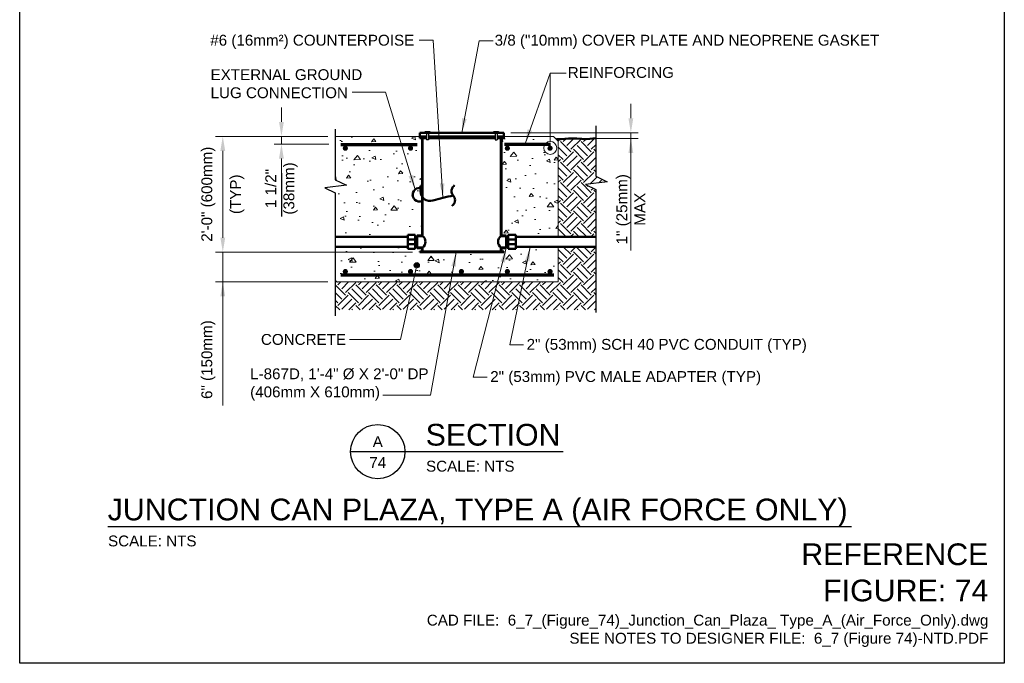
# Model space of a CAD drawing. Header units: inches. Extents: x 0 to 21.3, y 0 to 11.
# Tile 1 of 3: x 0 to 8.5, y 0 to 5.6. Entities that reach past the tile are written whole.
import ezdxf
from ezdxf.enums import TextEntityAlignment as Align

# ---------------------------------------------------------------- set-up
doc = ezdxf.new("R2010")
doc.units = ezdxf.units.IN
doc.header["$LTSCALE"] = 0.5
doc.header["$MEASUREMENT"] = 0
doc.header["$PDSIZE"] = 2
doc.layers.get('0').update_dxf_attribs({"linetype": 'CONTINUOUS', "lineweight": 35})
doc.layers.get('DEFPOINTS').update_dxf_attribs({"linetype": 'CONTINUOUS', "lineweight": 35})
for name, color, linetype, lineweight in [('C-GRAD-FNSH', 4, 'CONTINUOUS', 50), ('C-PVMT-CONC', 8, 'CONTINUOUS', 18), ('E-AFLD-JBOX', 23, 'CONTINUOUS', 50), ('E-DETL', 3, 'CONTINUOUS', 35), ('E-GRND-EQUI', 83, 'CONTINUOUS', 50), ('E-POWR-CNDT', 83, 'CONTINUOUS', 50), ('G-ANNO-PATT', 8, 'CONTINUOUS', 18), ('G-ANNO-RDME', 5, 'CONTINUOUS', 18), ('S-FSTN-MISC', 13, 'CONTINUOUS', 25), ('S-REIN-RBAR', 5, 'CONTINUOUS', 70)]:
    doc.layers.add(name, color=color, linetype=linetype, lineweight=lineweight)
for name, color, linetype in [('G-ANNO-DIMS', 7, 'CONTINUOUS'), ('G-ANNO-SYMB', 6, 'CONTINUOUS'), ('G-ANNO-TEXT', 7, 'CONTINUOUS'), ('G-ANNO-TTLB', 7, 'CONTINUOUS')]:
    doc.layers.add(name, color=color, linetype=linetype)
doc.styles.add('00-E-TITLE-1_1', font='arial.ttf', dxfattribs={"height": 0.1875})
doc.styles.add('01-E-BLDG-1_1', font='arial.ttf', dxfattribs={"height": 0.09375})
doc.styles.add('Arial', font='arial.ttf')
doc.dimstyles.new('01-E-BLDG-1_1', dxfattribs={"dimtxt": 0.09375, "dimasz": 0.125, "dimexe": 0.0625, "dimexo": 0.0625, "dimgap": 0.0625, "dimtad": 1, "dimdec": 4, "dimzin": 3, "dimdsep": 46, "dimlunit": 4, "dimtxsty": '01-E-BLDG-1_1', "dimcen": 0.0625, "dimclrd": 1, "dimclre": 1, "dimclrt": 256, "dimazin": 0, "dimtfac": 1, "dimtdec": 4, "dimtmove": 1, "dimatfit": 3, "dimfxl": 1, "dimfrac": 2, "dimtolj": 1, "dimtzin": 3, "dimlwd": 0, "dimlwe": 0, "dimarcsym": 0})

# ---------------------------------------------------------------- blocks, each defined once
blk = doc.blocks.new('BREAK')
at = {"color": 0, "linetype": 'Continuous', "flags": 128}
blk.add_lwpolyline([(0, 0), (0.046625, 0.097375), (0.069125, -0.090125), (0.112375, 0)], dxfattribs=at)
blk = doc.blocks.new('G-TSQIG')
at = {"color": 0, "linetype": 'ByBlock', "lineweight": -2}
blk.add_spline([(0.0118, 0.0893), (-0.0035, 0.0751), (-0.0147, 0.0481), (-0.009, 0.0131), (0, 0), (0.0112, -0.0179), (0.0152, -0.0359), (0.0121, -0.059), (0.0042, -0.0741), (-0.0118, -0.0893)], degree=3, dxfattribs=at)
blk = doc.blocks.new('*D16')
at = {"layer": 'DEFPOINTS', "color": 0, "transparency": 16777216}
for p in [(2.7237, 4.5499), (1.7533, 3.5499), (3.4546, 3.5499)]:
    blk.add_point(p, dxfattribs=at)
at = {"layer": 'G-ANNO-DIMS', "color": 1, "lineweight": 0, "transparency": 16777216}
for p, q in [((2.6612, 4.5499), (1.6908, 4.5499)), ((1.7533, 4.4249), (1.7533, 3.6749)), ((3.3921, 3.5499), (1.6908, 3.5499))]:
    blk.add_line(p, q, dxfattribs=at)
at = {"layer": 'G-ANNO-DIMS', "color": 1, "transparency": 16777216}
for points in [[(1.7325, 4.4249), (1.7741, 4.4249), (1.7533, 4.5499)], [(1.7325, 3.6749), (1.7741, 3.6749), (1.7533, 3.5499)]]:
    blk.add_solid(points, dxfattribs=at)
at = {"layer": 'G-ANNO-DIMS', "transparency": 16777216, "char_height": 0.09375, "attachment_point": 5, "rotation": 90, "style": '01-E-BLDG-1_1'}
for s, insert in [('\\A1;2\'-0" (600mm)', (1.6293, 4.0499)), ('\\A1;(TYP)', (1.8772, 4.0499))]:
    blk.add_mtext(s, dxfattribs=dict(at, insert=insert))
blk = doc.blocks.new('*D17')
at = {"layer": 'DEFPOINTS', "color": 0, "transparency": 16777216}
for p in [(3.4546, 3.5499), (1.7533, 3.2931), (2.7237, 3.2931)]:
    blk.add_point(p, dxfattribs=at)
at = {"layer": 'G-ANNO-DIMS', "color": 1, "lineweight": 0, "transparency": 16777216}
for p, q in [((1.7533, 3.6749), (1.7533, 3.7999)), ((3.3921, 3.5499), (1.6908, 3.5499)), ((1.7533, 3.5499), (1.7533, 3.2931)), ((1.7533, 3.5499), (1.7533, 3.2931)), ((2.6612, 3.2931), (1.6908, 3.2931)), ((1.7533, 2.2247), (1.7533, 3.2931)), ((1.7533, 3.1681), (1.7533, 3.0431))]:
    blk.add_line(p, q, dxfattribs=at)
at = {"layer": 'G-ANNO-DIMS', "color": 1, "transparency": 16777216}
for points in [[(1.7325, 3.6749), (1.7741, 3.6749), (1.7533, 3.5499)], [(1.7325, 3.1681), (1.7741, 3.1681), (1.7533, 3.2931)]]:
    blk.add_solid(points, dxfattribs=at)
at = {"layer": 'G-ANNO-DIMS', "transparency": 16777216, "insert": (1.6293, 2.6222), "char_height": 0.09375, "attachment_point": 5, "rotation": 90, "style": '01-E-BLDG-1_1'}
blk.add_mtext('\\A1;6" (150mm)', dxfattribs=at)
blk = doc.blocks.new('*D18')
at = {"layer": 'DEFPOINTS', "color": 0, "transparency": 16777216}
for p in [(2.7237, 4.5499), (2.2596, 4.4829), (2.7311, 4.4829)]:
    blk.add_point(p, dxfattribs=at)
at = {"layer": 'G-ANNO-DIMS', "color": 1, "lineweight": 0, "transparency": 16777216}
for p, q in [((2.2596, 4.6749), (2.2596, 4.7999)), ((2.6612, 4.5499), (2.1971, 4.5499)), ((2.2596, 4.5499), (2.2596, 4.4829)), ((2.6686, 4.4829), (2.1971, 4.4829)), ((2.2596, 4.3579), (2.2596, 4.2329))]:
    blk.add_line(p, q, dxfattribs=at)
at = {"layer": 'G-ANNO-DIMS', "color": 1, "transparency": 16777216}
for points in [[(2.2388, 4.6749), (2.2804, 4.6749), (2.2596, 4.5499)], [(2.2388, 4.3579), (2.2804, 4.3579), (2.2596, 4.4829)]]:
    blk.add_solid(points, dxfattribs=at)
at = {"layer": 'G-ANNO-DIMS', "transparency": 16777216, "insert": (2.2596, 4.0996), "char_height": 0.09375, "attachment_point": 5, "rotation": 90, "style": '01-E-BLDG-1_1'}
blk.add_mtext('\\A1;1 1/2"\\P(38mm)', dxfattribs=at)
blk = doc.blocks.new('*D19')
at = {"layer": 'DEFPOINTS', "color": 0, "transparency": 16777216}
for p in [(4.1783, 4.581), (4.8093, 4.5317), (5.2762, 4.5317)]:
    blk.add_point(p, dxfattribs=at)
at = {"layer": 'G-ANNO-DIMS', "color": 1, "lineweight": 0, "transparency": 16777216}
for p, q in [((5.2762, 4.706), (5.2762, 4.831)), ((4.2408, 4.581), (5.3387, 4.581)), ((4.8718, 4.5317), (5.3387, 4.5317)), ((5.2762, 4.581), (5.2762, 4.5317)), ((5.2762, 4.581), (5.2762, 4.5317)), ((5.2762, 3.5641), (5.2762, 4.5317)), ((5.2762, 4.4067), (5.2762, 4.2817))]:
    blk.add_line(p, q, dxfattribs=at)
at = {"layer": 'G-ANNO-DIMS', "color": 1, "transparency": 16777216}
for points in [[(5.2554, 4.706), (5.297, 4.706), (5.2762, 4.581)], [(5.2554, 4.4067), (5.297, 4.4067), (5.2762, 4.5317)]]:
    blk.add_solid(points, dxfattribs=at)
at = {"layer": 'G-ANNO-DIMS', "transparency": 16777216, "insert": (5.2762, 3.9205), "char_height": 0.09375, "attachment_point": 5, "rotation": 90, "style": '01-E-BLDG-1_1'}
blk.add_mtext('\\A1;1" (25mm)\\PMAX', dxfattribs=at)
blk = doc.blocks.new('G-TDT1')
at = {"linetype": 'ByBlock', "lineweight": -2}
h = blk.add_hatch(color=256, dxfattribs=at)
edge = h.paths.add_edge_path()
edge.add_arc((0, 0), 0.0222, 0, 360)
at = {"color": 0, "linetype": 'ByBlock', "lineweight": -2}
blk.add_circle((0, 0), 0.0222, dxfattribs=at)
blk = doc.blocks.new('DTLIND-flat-1')
at = {"color": 6, "linetype": 'Continuous'}
blk.add_line((-0.2344, 0), (0.2344, 0), dxfattribs=at)
blk.add_circle((0, 0), 0.2344, dxfattribs=at)
at = {"layer": 'G-ANNO-SYMB', "style": 'Arial'}
for tag, p in [('DET_NUM', (0, 0.0858)), ('DWG_NUM', (0, -0.0944))]:
    blk.add_attdef(tag, text='', height=0.0938, dxfattribs=at).set_placement(p, align=Align.MIDDLE_CENTER)

msp = doc.modelspace()

# ---------------------------------------------------------------- hatches: boundary and pattern name
at = {"layer": 'G-ANNO-PATT'}
h = msp.add_hatch(dxfattribs=at)
h.set_pattern_fill('AR-CONC', color=256, scale=0.05, angle=135, style=0)
h.set_pattern_definition([(185, (-0.1923, 0.37198), (-0.231404, 0.275776), [0.0375, -0.4125]), (130, (-0.1923, 0.37198), (-0.216884, -0.314996), [0.03, -0.33]), (235.4514, (-0.21158, 0.39496), (-0.448288, -0.03922), [0.03187, -0.350571]), (181.184, (-0.263, 0.30127), (-0.318807, 0.435847), [0.05625, -0.61875]), (231.636, (-0.2896, 0.3376), (-0.674856, -0.01395), [0.047805, -0.525857]), (126.184, (-0.263, 0.30127), (-0.674856, -0.01395), [0.045, -0.495]), (156, (-0.2807, 0.3543), (-0.068691, 0.353386), [0.0375, -0.4125]), (101, (-0.2807, 0.3543), (-0.342404, -0.170354), [0.03, -0.33]), (206.4514, (-0.2864, 0.38375), (-0.411095, 0.183031), [0.03187, -0.350571]), (172.5, (-0.1923, 0.37198), (-0.121995, -0.1133966), [0, -0.326, 0, -0.335, 0, -0.33125]), (142.5, (-0.1923, 0.37198), (-0.2324547, -0.0464365), [0, -0.191, 0, -0.3185, 0, -0.12625]), (102.5, (-0.11346, 0.29314), (-0.1807604, 0.196709), [0, -0.125, 0, -0.39, 0, -0.5175]), (92.5, (-0.0781, 0.25778), (-0.24158, 0.170795), [0, -0.1625, 0, -0.259, 0, -0.3675])])
h.paths.add_polyline_path([(3.45459, 3.54987), (3.45459, 3.55437), (3.47347, 3.55437), (3.47347, 3.58567), (3.4319, 3.58567), (3.4319, 3.59675), (3.41524, 3.59675), (3.41524, 3.57925), (3.35011, 3.57925), (3.35011, 3.59675), (2.72374, 3.59675), (2.72374, 3.29312), (4.64988, 3.29312), (4.64988, 3.59675), (4.28281, 3.59675), (4.28281, 3.57925), (4.21768, 3.57925), (4.21768, 3.59675), (4.20098, 3.59675), (4.20098, 3.58567), (4.15946, 3.58567), (4.15946, 3.55437), (4.17834, 3.55437), (4.17834, 3.54987)])
h.paths.add_polyline_path([(2.82112, 4.12706), (2.63362, 4.10456), (2.72374, 4.06131), (2.72374, 3.68175), (3.35011, 3.68175), (3.35011, 3.69925), (3.41524, 3.69925), (3.41524, 3.68175), (3.4319, 3.68175), (3.4319, 3.69373), (3.47347, 3.69373), (3.47347, 3.99131), (3.47347, 4.09207), (3.45927, 4.09207), (3.45927, 4.12307), (3.47347, 4.12307), (3.47347, 4.53432), (3.45459, 4.53432), (3.45459, 4.54987), (2.72374, 4.54987), (2.72374, 4.17368)])
h.paths.add_polyline_path([(4.64988, 4.5082), (4.60821, 4.54987), (4.17834, 4.54987), (4.17834, 4.53432), (4.15946, 4.53432), (4.15946, 3.69373), (4.20098, 3.69373), (4.20102, 3.68175), (4.21768, 3.68175), (4.21768, 3.69925), (4.28281, 3.69925), (4.28281, 3.68175), (4.64988, 3.68175)])
h = msp.add_hatch(dxfattribs=at)
h.set_pattern_fill('EARTH', color=256, scale=0.5, angle=45)
h.set_pattern_definition([(45, (-0.1923, 0.37198), (1e-17, 0.1767767), [0.125, -0.125]), (45, (-0.22544, 0.40513), (1e-17, 0.1767767), [0.125, -0.125]), (45, (-0.25859, 0.43827), (1e-17, 0.1767767), [0.125, -0.125]), (135, (-0.25859, 0.46037), (-0.1767767, 3e-17), [0.125, -0.125]), (135, (-0.22544, 0.49352), (-0.1767767, 3e-17), [0.125, -0.125]), (135, (-0.1923, 0.52666), (-0.1767767, 3e-17), [0.125, -0.125])])
edge = h.paths.add_edge_path()
edge.add_spline(control_points=[(4.97421, 4.20478), (4.97421, 4.53292)], knot_values=[0, 0, 0.5943821, 0.5943821], degree=1, periodic=0)
edge.add_line((4.97421, 4.53292), (4.89734, 4.52572))
edge.add_line((4.89734, 4.52572), (4.80931, 4.53172))
edge.add_line((4.80931, 4.53172), (4.73729, 4.53172))
edge.add_line((4.73729, 4.53172), (4.67328, 4.52572))
edge.add_line((4.67328, 4.52572), (4.63281, 4.52527))
edge.add_line((4.63281, 4.52527), (4.64988, 4.5082))
edge.add_line((4.64988, 4.5082), (4.64988, 3.68175))
edge.add_line((4.64988, 3.68175), (4.97421, 3.68175))
edge.add_line((4.97421, 3.68175), (4.97421, 4.09241))
edge.add_line((4.97421, 4.09241), (4.88408, 4.13566))
edge.add_line((4.88408, 4.13566), (5.07158, 4.15816))
edge.add_line((5.07158, 4.15816), (4.97421, 4.20478))
h.paths.add_polyline_path([(4.97421, 3.59675), (4.64988, 3.59675), (4.64988, 3.29312), (2.72374, 3.29312), (2.72374, 3.05199), (4.97421, 3.05199)])
at = {"layer": 'S-REIN-RBAR'}
h = msp.add_hatch(color=256, dxfattribs=at)
edge = h.paths.add_edge_path()
edge.add_arc((2.81132, 4.44735), 0.0225, 0, 360)
h = msp.add_hatch(color=256, dxfattribs=at)
edge = h.paths.add_edge_path()
edge.add_arc((3.37433, 4.44735), 0.0225, 0, 360)
h = msp.add_hatch(color=256, dxfattribs=at)
edge = h.paths.add_edge_path()
edge.add_arc((4.20994, 4.44735), 0.0225, 0, 360)
h = msp.add_hatch(color=256, dxfattribs=at)
edge = h.paths.add_edge_path()
edge.add_arc((4.57843, 4.44735), 0.0225, 0, 360)
h = msp.add_hatch(color=256, dxfattribs=at)
edge = h.paths.add_edge_path()
edge.add_arc((2.81132, 3.38248), 0.0225, 0, 360, ccw=False)
h = msp.add_hatch(color=256, dxfattribs=at)
edge = h.paths.add_edge_path()
edge.add_arc((3.37433, 3.38248), 0.0225, 0, 360, ccw=False)
h = msp.add_hatch(color=256, dxfattribs=at)
edge = h.paths.add_edge_path()
edge.add_arc((3.81313, 3.38248), 0.0225, 0, 360, ccw=False)
h = msp.add_hatch(color=256, dxfattribs=at)
edge = h.paths.add_edge_path()
edge.add_arc((4.20994, 3.38248), 0.0225, 0, 360, ccw=False)
h = msp.add_hatch(color=256, dxfattribs=at)
edge = h.paths.add_edge_path()
edge.add_arc((4.57843, 3.38248), 0.0225, 0, 360, ccw=False)

# ---------------------------------------------------------------- linework, layer by layer
at = {"layer": 'C-GRAD-FNSH'}
msp.add_lwpolyline([(4.63281, 4.52527), (4.67328, 4.52572), (4.73729, 4.53172), (4.80931, 4.53172), (4.89734, 4.52572), (4.97421, 4.53292)], dxfattribs=at)
at = {"layer": 'C-PVMT-CONC'}
for p, q in [((3.45459, 4.54987), (2.72374, 4.54987)), ((4.17834, 4.54987), (4.60821, 4.54987)), ((4.60821, 4.54987), (4.64988, 4.5082)), ((4.64988, 3.68175), (4.64988, 4.5082)), ((4.64988, 3.29312), (4.64988, 3.59675)), ((4.64988, 3.29312), (2.72374, 3.29312))]:
    msp.add_line(p, q, dxfattribs=at)
at = {"layer": 'E-AFLD-JBOX'}
for p, q in [((4.17834, 4.58097), (3.45459, 4.58097)), ((3.45459, 4.58097), (3.45459, 4.53432)), ((3.51083, 4.54987), (3.45459, 4.54987)), ((3.51083, 4.53432), (3.45459, 4.53432)), ((3.47347, 3.68923), (3.47347, 4.53432)), ((3.47797, 3.68927), (3.47797, 4.53432)), ((4.1046, 4.54987), (3.52846, 4.54987)), ((4.1046, 4.53432), (3.52846, 4.53432)), ((3.55876, 4.53432), (3.55876, 4.54987)), ((4.07416, 4.53432), (4.07416, 4.54987)), ((4.17834, 4.54987), (4.12137, 4.54987)), ((4.17834, 4.53432), (4.12137, 4.53432)), ((4.15496, 3.68928), (4.15496, 4.53432)), ((4.15946, 3.69373), (4.15946, 4.53432)), ((4.17834, 4.58097), (4.17834, 4.53432)), ((3.47347, 3.69373), (3.4319, 3.69373)), ((3.4319, 3.58567), (3.4319, 3.69373)), ((3.47797, 3.68923), (3.4319, 3.68923)), ((4.20098, 3.68923), (4.15496, 3.68923)), ((4.20098, 3.69373), (4.15946, 3.69373)), ((4.20098, 3.58567), (4.20098, 3.69373)), ((3.47797, 3.59017), (3.4319, 3.59017)), ((3.47347, 3.58567), (3.4319, 3.58567)), ((3.47347, 3.58567), (3.47347, 3.55437)), ((3.47797, 3.59017), (3.47797, 3.55437)), ((4.20098, 3.59017), (4.15496, 3.59017)), ((4.15496, 3.59017), (4.15496, 3.55437)), ((4.20098, 3.58567), (4.15946, 3.58567)), ((4.15946, 3.58567), (4.15946, 3.55437)), ((4.17834, 3.55437), (3.45459, 3.55437)), ((3.45459, 3.54987), (3.45459, 3.55437)), ((4.17834, 3.54987), (3.45459, 3.54987)), ((4.17834, 3.54987), (4.17834, 3.55437))]:
    msp.add_line(p, q, dxfattribs=at)
for centre, start, end in [((3.44068, 3.6397), 307.01507, 53.057047), ((4.19225, 3.63971), 126.957897, 233.004267)]:
    msp.add_arc(centre, 0.06203, start, end, dxfattribs=at)
at = {"layer": 'E-DETL'}
msp.add_lwpolyline([(3.47347, 3.99131, 0.0049992), (3.47456, 3.99176)], format="xyb", dxfattribs=at)
at = {"layer": 'E-GRND-EQUI'}
for p, q in [((3.47347, 4.12307), (3.45927, 4.12307)), ((3.45927, 4.12307), (3.45927, 4.09207)), ((3.45927, 4.09207), (3.47347, 4.09207))]:
    msp.add_line(p, q, dxfattribs=at)
for points in [[(3.45927, 4.10757), (3.4405, 4.10396, 1.0992298), (3.47347, 3.99131, 1.0992298)], [(3.45927, 4.10411), (3.45927, 4.09207), (3.4599, 4.07548, 0.499657), (3.56629, 3.9956, -0.0220921), (3.74302, 4.03857, -0.0042781)]]:
    msp.add_lwpolyline(points, format="xyb", dxfattribs=at)
at = {"layer": 'E-POWR-CNDT', "linetype": 'ByBlock'}
for p, q in [((3.35011, 3.68175), (2.72374, 3.68175)), ((3.35011, 3.69925), (3.35011, 3.57925)), ((3.41524, 3.69925), (3.35011, 3.69925)), ((3.41524, 3.65817), (3.35011, 3.65817)), ((3.41524, 3.69925), (3.41524, 3.57925)), ((3.4319, 3.68175), (3.41524, 3.68175)), ((3.42328, 3.59675), (3.42328, 3.68175)), ((4.20102, 3.68175), (4.21768, 3.68175)), ((4.20964, 3.59675), (4.20964, 3.68175)), ((4.21768, 3.69925), (4.21768, 3.57925)), ((4.21768, 3.69925), (4.28281, 3.69925)), ((4.21768, 3.65817), (4.28281, 3.65817)), ((4.28281, 3.69925), (4.28281, 3.57925)), ((4.28281, 3.68175), (4.97421, 3.68175)), ((3.35011, 3.59675), (2.72374, 3.59675)), ((3.41524, 3.61798), (3.35011, 3.61798)), ((3.41524, 3.57925), (3.35011, 3.57925)), ((3.4319, 3.59675), (3.41524, 3.59675)), ((4.20102, 3.59675), (4.21768, 3.59675)), ((4.21768, 3.61798), (4.28281, 3.61798)), ((4.21768, 3.57925), (4.28281, 3.57925)), ((4.28281, 3.59675), (4.97421, 3.59675))]:
    msp.add_line(p, q, dxfattribs=at)
at = {"layer": 'G-ANNO-DIMS', "color": 1, "lineweight": 0}
msp.add_line((4.58041, 4.50587), (4.58041, 5.09585), dxfattribs=at)
at = {"layer": 'G-ANNO-DIMS'}
msp.add_line((2.25961, 4.23287), (2.25961, 3.85761), dxfattribs=at)
at = {"layer": 'G-ANNO-DIMS', "color": 1, "lineweight": 0}
msp.add_circle((4.58041, 4.44991), 0.05596, dxfattribs=at)
at = {"layer": 'G-ANNO-SYMB'}
for p, q in [((2.72374, 4.6109), (2.72374, 4.17368)), ((4.97421, 4.642), (4.97421, 4.20478)), ((4.97421, 4.09241), (4.97421, 3.03015)), ((2.72374, 4.06131), (2.72374, 2.99905))]:
    msp.add_line(p, q, dxfattribs=at)
at = {"layer": 'G-ANNO-TEXT', "linetype": 'Continuous', "lineweight": 30}
for p, q in [((3.32565, 1.82783), (4.69199, 1.82783)), ((0.76031, 1.1824), (7.17969, 1.1824))]:
    msp.add_line(p, q, dxfattribs=at)
at = {"layer": 'G-ANNO-TTLB'}
msp.add_lwpolyline([(0, 11), (8.5, 11), (8.5, 0), (0, 0)], close=True, dxfattribs=at)
at = {"layer": 'S-FSTN-MISC'}
for p, q in [((3.49898, 4.59065), (3.53929, 4.59065)), ((3.49898, 4.58097), (3.49898, 4.59065)), ((3.51083, 4.59065), (3.51083, 4.52087)), ((3.52846, 4.59065), (3.52846, 4.52087)), ((3.53929, 4.59065), (3.53929, 4.58097)), ((4.09275, 4.59065), (4.13306, 4.59065)), ((4.09275, 4.58097), (4.09275, 4.59065)), ((4.1046, 4.59065), (4.1046, 4.52087)), ((4.12137, 4.59065), (4.12137, 4.52087)), ((4.13306, 4.59065), (4.13306, 4.58097)), ((3.52846, 4.52087), (3.51083, 4.52087)), ((4.1046, 4.52087), (4.12137, 4.52087))]:
    msp.add_line(p, q, dxfattribs=at)
at = {"layer": 'S-REIN-RBAR'}
for p, q in [((3.4315, 4.47768), (2.77305, 4.47768)), ((4.18524, 4.48149), (4.58378, 4.48149)), ((4.61054, 3.35214), (2.77305, 3.35214))]:
    msp.add_line(p, q, dxfattribs=at)

# ---------------------------------------------------------------- block references
at = {"layer": 'E-GRND-EQUI'}
msp.add_blockref('G-TSQIG', (3.74302, 4.03857), dxfattribs=at)
at = {"layer": 'G-ANNO-SYMB', "rotation": 270}
for p in [(2.72374, 4.17368), (4.97421, 4.20478)]:
    msp.add_blockref('BREAK', p, dxfattribs=at)
at = {"layer": 'G-ANNO-TEXT'}
msp.add_blockref('G-TDT1', (3.42751, 3.43717), dxfattribs=at)
msp.add_blockref('DTLIND-flat-1', (3.09127, 1.82783), dxfattribs=at).add_auto_attribs({'DET_NUM': 'A', 'DWG_NUM': '74'})

# ---------------------------------------------------------------- texts
at = {"layer": 'G-ANNO-RDME', "attachment_point": 9, "rotation": 0}
for s, insert, char_height, width, style in [('REFERENCE FIGURE: 74', (8.36243, 0.53253), 0.1875, 1.660137, '00-E-TITLE-1_1'), ('CAD FILE:  6_7_(Figure_74)_Junction_Can_Plaza_ Type_A_(Air_Force_Only).dwg\\PSEE NOTES TO DESIGNER FILE:  6_7 (Figure 74)-NTD.PDF', (8.36243, 0.1412), 0.09375, 5.6093266, '01-E-BLDG-1_1')]:
    msp.add_mtext(s, dxfattribs=dict(at, insert=insert, char_height=char_height, width=width, style=style))
at = {"layer": 'G-ANNO-TEXT', "lineweight": 0, "style": 'Arial'}
for s, p in [('SECTION', (3.50466, 1.8235)), ('JUNCTION CAN PLAZA, TYPE A (AIR FORCE ONLY)', (0.75936, 1.17808))]:
    msp.add_text(s, height=0.1875, dxfattribs=at).set_placement(p, align=Align.BOTTOM_LEFT)
at = {"layer": 'G-ANNO-TEXT', "lineweight": 0, "style": '01-E-BLDG-1_1'}
for p in [(3.50794, 1.74885), (0.76264, 1.10342)]:
    msp.add_text('SCALE: NTS', height=0.09375, dxfattribs=at).set_placement(p, align=Align.TOP_LEFT)
at = {"layer": 'G-ANNO-TEXT', "char_height": 0.09375, "attachment_point": 1, "rotation": 0, "style": '01-E-BLDG-1_1'}
for s, insert, width in [('#6 (16mm²) COUNTERPOISE', (1.64523, 5.42706), 3.1493576), ('3/8 ("10mm) COVER PLATE AND NEOPRENE GASKET ', (4.10037, 5.42706), 3.3704532), ('EXTERNAL GROUND LUG CONNECTION', (1.6478, 5.12964), 1.3127251), ('REINFORCING', (4.73143, 5.14834), 1.178695), ('CONCRETE', (2.08258, 2.84343), 0.738042), ('2" (53mm) SCH 40 PVC CONDUIT (TYP)', (4.37655, 2.80093), 3.1493576), ('L-867D, 1\'-4" %%C X 2\'-0" DP (406mm X 610mm)', (1.98956, 2.54659), 1.6565832), ('2" (53mm) PVC MALE ADAPTER (TYP)', (4.06192, 2.5229), 3.1493576)]:
    msp.add_mtext(s, dxfattribs=dict(at, insert=insert, width=width))

# ---------------------------------------------------------------- dimensions: what is measured, and where the dimension line sits
at = {"layer": 'G-ANNO-DIMS'}
for base, p1, p2, text, picture, middle in [((2.25961, 4.48287), (2.72374, 4.54987), (2.7311, 4.48287), '1 1/2"\\X(38mm)', '*D18', (2.25961, 4.09955)), ((5.27619, 4.53172), (4.17834, 4.58097), (4.80931, 4.53172), '1" (25mm)\\XMAX', '*D19', (5.27619, 3.9205)), ((1.75329, 3.29312), (3.45459, 3.54987), (2.72374, 3.29312), '6" (150mm)', '*D17', (1.82328, 2.6222))]:
    dim = msp.add_linear_dim(base=base, p1=p1, p2=p2, angle=90, text=text, dimstyle='01-E-BLDG-1_1', dxfattribs=at)
    dim.commit()
    dim.dimension.update_dxf_attribs({"geometry": picture, "text_midpoint": middle, "dimtype": 160})
dim = msp.add_linear_dim(base=(1.75329, 3.54987), p1=(2.72374, 4.54987), p2=(3.45459, 3.54987), angle=90, text='2\'-0" (600mm)\\X(TYP)', dimstyle='01-E-BLDG-1_1', dxfattribs=at)
dim.commit()
dim.dimension.update_dxf_attribs({"geometry": '*D16', "text_midpoint": (1.75329, 4.04987)})

# ---------------------------------------------------------------- leaders
at = {"layer": 'G-ANNO-TEXT'}
for points in [[(3.65418, 4.01903), (3.56866, 5.37918), (3.44932, 5.37918)], [(3.81646, 4.58097), (3.96678, 5.37381), (4.08612, 5.37381)], [(4.36243, 4.48668), (4.58041, 5.09585), (4.71718, 5.09585)], [(3.41319, 4.09075), (3.15919, 4.93016), (2.87007, 4.93016)], [(4.20098, 3.58567), (3.91539, 2.47041), (4.03473, 2.47041)], [(4.40815, 3.59675), (4.23002, 2.74844), (4.34936, 2.74844)], [(3.7686, 3.54987), (3.54537, 2.31508), (3.13516, 2.31508)]]:
    msp.add_leader(points, dimstyle='01-E-BLDG-1_1', dxfattribs=at)
msp.add_leader([(3.42751, 3.43717), (3.28738, 2.79465), (2.84726, 2.79465)], dimstyle='01-E-BLDG-1_1', override={"dimldrblk": 'None'}, dxfattribs=at)

doc.saveas('drawing.dxf')
